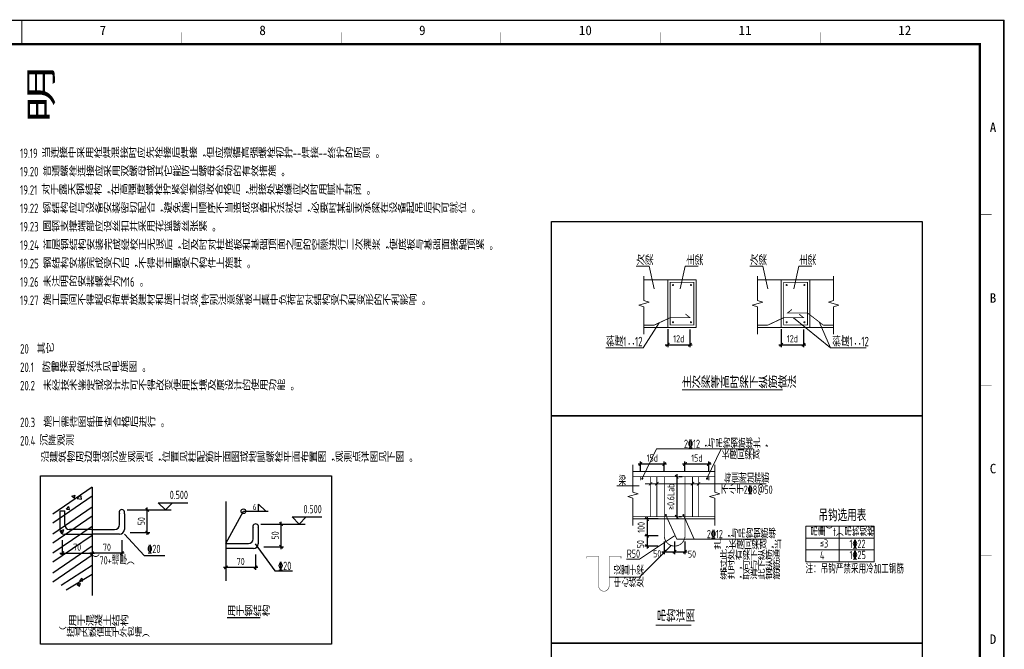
# Model space of a CAD drawing. Extents: x -294221 to 474257, y -25219 to 114942.
# Tile 9 of 69: x -115383 to -73969, y 21686 to 48167. Entities that reach past the tile are written whole.
import ezdxf
from ezdxf.enums import TextEntityAlignment as Align

# ---------------------------------------------------------------- set-up
doc = ezdxf.new("R2010")
doc.units = 0
doc.header["$LTSCALE"] = 1000
for name, color, linetype in [('AXIS_DIM', 3, 'Continuous'), ('BORDER', 7, 'Continuous'), ('THIN', 7, 'Continuous'), ('WELD', 7, 'Continuous'), ('WELD_TEXT', 7, 'Continuous'), ('说明', 2, 'Continuous')]:
    doc.layers.add(name, color=color, linetype=linetype)
for name, color, linetype, lineweight in [('wy-0-文字', 7, 'Continuous', 20), ('wy-0-钢筋', 1, 'Continuous', 35), ('wy-6大样-轮廓线', 111, 'Continuous', 20)]:
    doc.layers.add(name, color=color, linetype=linetype, lineweight=lineweight)
doc.styles.add('QC_宋体', font='txt')
doc.styles.add('TSSD_Dimension', font='tssdeng.shx', dxfattribs={"width": 0.7, "bigfont": 'hztxt.shx'})
doc.styles.add('TSSD_Label', font='tssdeng.shx', dxfattribs={"width": 0.7, "bigfont": 'hztxt.shx'})
doc.styles.add('TSSD_Rein', font='Tssdeng.shx', dxfattribs={"width": 0.7, "bigfont": '@@tssdchn.shx'})
doc.styles.add('伊犁伊泰', font='tssdeng.shx', dxfattribs={"width": 0.7, "bigfont": 'hzdx.shx'})
doc.dimstyles.new('TSSD_100_100', dxfattribs={"dimtxt": 300, "dimasz": 100, "dimexe": 100, "dimexo": 250, "dimgap": 100, "dimtad": 1, "dimdec": 0, "dimzin": 0, "dimdsep": 46, "dimtxsty": 'TSSD_Dimension', "dimblk": 'ARCHTICK', "dimcen": 0, "dimdle": 100, "dimclre": 7, "dimclrt": 7, "dimadec": 0, "dimazin": 0, "dimtfac": 1, "dimtdec": 0, "dimtix": 1, "dimtmove": 2, "dimatfit": 3, "dimldrblk": 'ARCHTICK', "dimfxl": 0, "dimtolj": 1, "dimtzin": 0, "dimarcsym": 0})
doc.dimstyles.new('TSSD_LEADER_STYLE_2.0', dxfattribs={"dimtxt": 0.18, "dimasz": 2, "dimexe": 0.18, "dimexo": 0.0625, "dimgap": 0.09, "dimtad": 0, "dimtih": 1, "dimtoh": 1, "dimdec": 4, "dimzin": 0, "dimdsep": 46, "dimtxsty": 'Standard', "dimcen": 0.09, "dimadec": 0, "dimazin": 0, "dimtfac": 1, "dimtdec": 4, "dimtofl": 0, "dimtmove": 0, "dimatfit": 3, "dimfxl": 0, "dimtolj": 1, "dimtzin": 0, "dimarcsym": 0})

# ---------------------------------------------------------------- blocks, each defined once
blk = doc.blocks.new('_ArchTick')
at = {"color": 0, "linetype": 'ByBlock', "const_width": 0.5}
blk.add_lwpolyline([(-0.71, -0.71), (0.71, 0.71)], dxfattribs=at)
blk = doc.blocks.new('*D685')
at = {"layer": 'AXIS_DIM', "color": 7, "lineweight": -2}
for p, q in [((-113592, 26274), (-113592, 25628)), ((-112340, 26274), (-112340, 25628))]:
    blk.add_line(p, q, dxfattribs=at)
at = {"layer": 'AXIS_DIM', "color": 0, "lineweight": -2}
blk.add_line((-113692, 25728), (-112240, 25728), dxfattribs=at)
at = {"layer": 'Defpoints', "color": 0}
for p in [(-113592, 26524), (-112340, 26524), (-112340, 25728)]:
    blk.add_point(p, dxfattribs=at)
at = {"layer": 'AXIS_DIM', "color": 0, "lineweight": -2, "xscale": 100, "yscale": 100, "zscale": 100, "rotation": 180}
blk.add_blockref('_ArchTick', (-113592, 25728), dxfattribs=at)
at = {"layer": 'AXIS_DIM', "color": 0, "lineweight": -2, "xscale": 100, "yscale": 100, "zscale": 100}
blk.add_blockref('_ArchTick', (-112340, 25728), dxfattribs=at)
at = {"layer": 'AXIS_DIM', "color": 7, "insert": (-112966, 25978), "char_height": 300, "attachment_point": 5, "style": 'TSSD_Dimension'}
blk.add_mtext('\\A1;70', dxfattribs=at)
blk = doc.blocks.new('*D686')
at = {"layer": 'AXIS_DIM', "color": 7, "lineweight": -2}
for p, q in [((-110617, 27550), (-109916, 27550)), ((-110743, 26598), (-109916, 26598))]:
    blk.add_line(p, q, dxfattribs=at)
at = {"layer": 'AXIS_DIM', "color": 0, "lineweight": -2}
blk.add_line((-110016, 26498), (-110016, 27650), dxfattribs=at)
at = {"layer": 'Defpoints', "color": 0}
for p in [(-110867, 27550), (-110016, 27550), (-110993, 26598)]:
    blk.add_point(p, dxfattribs=at)
at = {"layer": 'AXIS_DIM', "color": 0, "lineweight": -2, "xscale": 100, "yscale": 100, "zscale": 100}
for p, rotation in [((-110016, 27550), 90), ((-110016, 26598), 270)]:
    blk.add_blockref('_ArchTick', p, dxfattribs=dict(at, rotation=rotation))
at = {"layer": 'AXIS_DIM', "color": 7, "insert": (-110266, 27074), "char_height": 300, "attachment_point": 5, "rotation": 90, "style": 'TSSD_Dimension'}
blk.add_mtext('\\A1;50', dxfattribs=at)
blk = doc.blocks.new('*D687')
at = {"layer": 'AXIS_DIM', "color": 7, "lineweight": -2}
for p, q in [((-112340, 26274), (-112340, 25628)), ((-111087, 26274), (-111087, 25628))]:
    blk.add_line(p, q, dxfattribs=at)
at = {"layer": 'AXIS_DIM', "color": 0, "lineweight": -2}
blk.add_line((-110987, 25728), (-112440, 25728), dxfattribs=at)
at = {"layer": 'Defpoints', "color": 0}
for p in [(-112340, 26524), (-111087, 26524), (-112340, 25728)]:
    blk.add_point(p, dxfattribs=at)
at = {"layer": 'AXIS_DIM', "color": 0, "lineweight": -2, "xscale": 100, "yscale": 100, "zscale": 100, "rotation": 180}
blk.add_blockref('_ArchTick', (-112340, 25728), dxfattribs=at)
at = {"layer": 'AXIS_DIM', "color": 0, "lineweight": -2, "xscale": 100, "yscale": 100, "zscale": 100}
blk.add_blockref('_ArchTick', (-111087, 25728), dxfattribs=at)
at = {"layer": 'AXIS_DIM', "color": 7, "insert": (-111714, 25978), "char_height": 300, "attachment_point": 5, "style": 'TSSD_Dimension'}
blk.add_mtext('\\A1;70', dxfattribs=at)
blk = doc.blocks.new('*D688')
at = {"layer": 'AXIS_DIM', "color": 7, "lineweight": -2}
for p, q in [((-104990, 26952), (-104289, 26952)), ((-105117, 26000), (-104289, 26000))]:
    blk.add_line(p, q, dxfattribs=at)
at = {"layer": 'AXIS_DIM', "color": 0, "lineweight": -2}
blk.add_line((-104389, 25900), (-104389, 27052), dxfattribs=at)
at = {"layer": 'Defpoints', "color": 0}
for p in [(-105240, 26952), (-104389, 26952), (-105367, 26000)]:
    blk.add_point(p, dxfattribs=at)
at = {"layer": 'AXIS_DIM', "color": 0, "lineweight": -2, "xscale": 100, "yscale": 100, "zscale": 100}
for p, rotation in [((-104389, 26952), 90), ((-104389, 26000), 270)]:
    blk.add_blockref('_ArchTick', p, dxfattribs=dict(at, rotation=rotation))
at = {"layer": 'AXIS_DIM', "color": 7, "insert": (-104639, 26476), "char_height": 300, "attachment_point": 5, "rotation": 90, "style": 'TSSD_Dimension'}
blk.add_mtext('\\A1;50', dxfattribs=at)
blk = doc.blocks.new('*D689')
at = {"layer": 'AXIS_DIM', "color": 7, "lineweight": -2}
for p, q in [((-106713, 25676), (-106713, 25030)), ((-105461, 25676), (-105461, 25030))]:
    blk.add_line(p, q, dxfattribs=at)
at = {"layer": 'AXIS_DIM', "color": 0, "lineweight": -2}
blk.add_line((-105361, 25130), (-106813, 25130), dxfattribs=at)
at = {"layer": 'Defpoints', "color": 0}
for p in [(-106713, 25926), (-105461, 25926), (-106713, 25130)]:
    blk.add_point(p, dxfattribs=at)
at = {"layer": 'AXIS_DIM', "color": 0, "lineweight": -2, "xscale": 100, "yscale": 100, "zscale": 100, "rotation": 180}
blk.add_blockref('_ArchTick', (-106713, 25130), dxfattribs=at)
at = {"layer": 'AXIS_DIM', "color": 0, "lineweight": -2, "xscale": 100, "yscale": 100, "zscale": 100}
blk.add_blockref('_ArchTick', (-105461, 25130), dxfattribs=at)
at = {"layer": 'AXIS_DIM', "color": 7, "insert": (-106087, 25380), "char_height": 300, "attachment_point": 5, "style": 'TSSD_Dimension'}
blk.add_mtext('\\A1;70', dxfattribs=at)
blk = doc.blocks.new('_WELD004')
at = {"color": 0, "linetype": 'ByBlock'}
for p, q in [((0, 1), (1, 0)), ((0, 0), (0, 1))]:
    blk.add_line(p, q, dxfattribs=at)
blk = doc.blocks.new('_WELD003')
at = {"color": 0, "linetype": 'ByBlock'}
blk.add_circle((0, 0), 0.5, dxfattribs=at)
blk = doc.blocks.new('*D692')
at = {"layer": 'AXIS_DIM', "color": 7, "lineweight": -2}
for p, q in [((-87836, 26214), (-87836, 25692)), ((-87407, 26214), (-87407, 25692))]:
    blk.add_line(p, q, dxfattribs=at)
at = {"layer": 'AXIS_DIM', "color": 0, "lineweight": -2}
blk.add_line((-87936, 25792), (-87307, 25792), dxfattribs=at)
at = {"layer": 'Defpoints', "color": 0}
for p in [(-87836, 26464), (-87407, 26464), (-87407, 25792)]:
    blk.add_point(p, dxfattribs=at)
at = {"layer": 'AXIS_DIM', "color": 0, "lineweight": -2, "xscale": 100, "yscale": 100, "zscale": 100, "rotation": 180}
blk.add_blockref('_ArchTick', (-87836, 25792), dxfattribs=at)
at = {"layer": 'AXIS_DIM', "color": 0, "lineweight": -2, "xscale": 100, "yscale": 100, "zscale": 100}
blk.add_blockref('_ArchTick', (-87407, 25792), dxfattribs=at)
at = {"layer": 'AXIS_DIM', "color": 7, "insert": (-87106, 25691), "char_height": 300, "attachment_point": 5, "style": 'TSSD_Dimension'}
blk.add_mtext('\\A1;50', dxfattribs=at)
blk = doc.blocks.new('*D693')
at = {"layer": 'AXIS_DIM', "color": 7, "lineweight": -2}
for p, q in [((-88272, 26214), (-88272, 25692)), ((-87836, 26214), (-87836, 25692))]:
    blk.add_line(p, q, dxfattribs=at)
at = {"layer": 'AXIS_DIM', "color": 0, "lineweight": -2}
blk.add_line((-88372, 25792), (-87736, 25792), dxfattribs=at)
at = {"layer": 'Defpoints', "color": 0}
for p in [(-88272, 26464), (-87836, 26464), (-87836, 25792)]:
    blk.add_point(p, dxfattribs=at)
at = {"layer": 'AXIS_DIM', "color": 0, "lineweight": -2, "xscale": 100, "yscale": 100, "zscale": 100, "rotation": 180}
blk.add_blockref('_ArchTick', (-88272, 25792), dxfattribs=at)
at = {"layer": 'AXIS_DIM', "color": 0, "lineweight": -2, "xscale": 100, "yscale": 100, "zscale": 100}
blk.add_blockref('_ArchTick', (-87836, 25792), dxfattribs=at)
at = {"layer": 'AXIS_DIM', "color": 7, "insert": (-88568, 25705), "char_height": 300, "attachment_point": 5, "style": 'TSSD_Dimension'}
blk.add_mtext('\\A1;50', dxfattribs=at)
blk = doc.blocks.new('*D694')
at = {"layer": 'AXIS_DIM', "color": 0, "lineweight": -2}
blk.add_line((-88996, 26564), (-88996, 25928), dxfattribs=at)
at = {"layer": 'AXIS_DIM', "color": 7, "lineweight": -2}
for p, q in [((-88522, 26464), (-89096, 26464)), ((-88522, 26028), (-89096, 26028))]:
    blk.add_line(p, q, dxfattribs=at)
at = {"layer": 'Defpoints', "color": 0}
for p in [(-88272, 26464), (-88996, 26028), (-88272, 26028)]:
    blk.add_point(p, dxfattribs=at)
at = {"layer": 'AXIS_DIM', "color": 0, "lineweight": -2, "xscale": 100, "yscale": 100, "zscale": 100}
for p, rotation in [((-88996, 26464), 90), ((-88996, 26028), 270)]:
    blk.add_blockref('_ArchTick', p, dxfattribs=dict(at, rotation=rotation))
at = {"layer": 'AXIS_DIM', "color": 7, "insert": (-89271, 26107), "char_height": 300, "attachment_point": 5, "rotation": 90, "style": 'TSSD_Dimension'}
blk.add_mtext('\\A1;50', dxfattribs=at)
blk = doc.blocks.new('*D695')
at = {"layer": 'AXIS_DIM', "color": 7, "lineweight": -2}
for p, q in [((-88522, 27168), (-89096, 27168)), ((-88522, 26464), (-89096, 26464))]:
    blk.add_line(p, q, dxfattribs=at)
at = {"layer": 'AXIS_DIM', "color": 0, "lineweight": -2}
blk.add_line((-88996, 27268), (-88996, 26364), dxfattribs=at)
at = {"layer": 'Defpoints', "color": 0}
for p in [(-88272, 27168), (-88996, 26464), (-88272, 26464)]:
    blk.add_point(p, dxfattribs=at)
at = {"layer": 'AXIS_DIM', "color": 0, "lineweight": -2, "xscale": 100, "yscale": 100, "zscale": 100}
for p, rotation in [((-88996, 27168), 90), ((-88996, 26464), 270)]:
    blk.add_blockref('_ArchTick', p, dxfattribs=dict(at, rotation=rotation))
at = {"layer": 'AXIS_DIM', "color": 7, "insert": (-89246, 26816), "char_height": 300, "attachment_point": 5, "rotation": 90, "style": 'TSSD_Dimension'}
blk.add_mtext('\\A1;100', dxfattribs=at)
blk = doc.blocks.new('*D696')
at = {"layer": 'AXIS_DIM', "color": 0, "lineweight": -2}
blk.add_line((-87744, 29046), (-87744, 27164), dxfattribs=at)
at = {"layer": 'AXIS_DIM', "color": 7, "lineweight": -2}
for p, q in [((-87519, 28946), (-87644, 28946)), ((-87545, 27264), (-87644, 27264))]:
    blk.add_line(p, q, dxfattribs=at)
at = {"layer": 'Defpoints', "color": 0}
for p in [(-87769, 28946), (-87795, 27264), (-87744, 27264)]:
    blk.add_point(p, dxfattribs=at)
at = {"layer": 'AXIS_DIM', "color": 0, "lineweight": -2, "xscale": 100, "yscale": 100, "zscale": 100}
for p, rotation in [((-87744, 28946), 90), ((-87744, 27264), 270)]:
    blk.add_blockref('_ArchTick', p, dxfattribs=dict(at, rotation=rotation))
at = {"layer": 'AXIS_DIM', "color": 7, "insert": (-87994, 28105), "char_height": 300, "attachment_point": 5, "rotation": 90, "style": 'TSSD_Dimension'}
blk.add_mtext('\\A1;\x930.6L\x8eab\x8f', dxfattribs=at)
blk = doc.blocks.new('*D697')
at = {"layer": 'AXIS_DIM', "color": 0, "lineweight": -2}
blk.add_line((-87500, 29481), (-86296, 29481), dxfattribs=at)
at = {"layer": 'AXIS_DIM', "color": 7, "lineweight": -2}
for p, q in [((-87400, 29196), (-87400, 29581)), ((-86396, 29196), (-86396, 29581))]:
    blk.add_line(p, q, dxfattribs=at)
at = {"layer": 'Defpoints', "color": 0}
for p in [(-86396, 29481), (-87400, 28946), (-86396, 28946)]:
    blk.add_point(p, dxfattribs=at)
at = {"layer": 'AXIS_DIM', "color": 0, "lineweight": -2, "xscale": 100, "yscale": 100, "zscale": 100, "rotation": 180}
blk.add_blockref('_ArchTick', (-87400, 29481), dxfattribs=at)
at = {"layer": 'AXIS_DIM', "color": 0, "lineweight": -2, "xscale": 100, "yscale": 100, "zscale": 100}
blk.add_blockref('_ArchTick', (-86396, 29481), dxfattribs=at)
at = {"layer": 'AXIS_DIM', "color": 7, "insert": (-86898, 29731), "char_height": 300, "attachment_point": 5, "style": 'TSSD_Dimension'}
blk.add_mtext('\\A1;15d', dxfattribs=at)
blk = doc.blocks.new('*D698')
at = {"layer": 'AXIS_DIM', "color": 0, "lineweight": -2}
blk.add_line((-89375, 29481), (-88172, 29481), dxfattribs=at)
at = {"layer": 'AXIS_DIM', "color": 7, "lineweight": -2}
for p, q in [((-89275, 29196), (-89275, 29581)), ((-88272, 29196), (-88272, 29581))]:
    blk.add_line(p, q, dxfattribs=at)
at = {"layer": 'Defpoints', "color": 0}
for p in [(-88272, 29481), (-89275, 28946), (-88272, 28946)]:
    blk.add_point(p, dxfattribs=at)
at = {"layer": 'AXIS_DIM', "color": 0, "lineweight": -2, "xscale": 100, "yscale": 100, "zscale": 100, "rotation": 180}
blk.add_blockref('_ArchTick', (-89275, 29481), dxfattribs=at)
at = {"layer": 'AXIS_DIM', "color": 0, "lineweight": -2, "xscale": 100, "yscale": 100, "zscale": 100}
blk.add_blockref('_ArchTick', (-88272, 29481), dxfattribs=at)
at = {"layer": 'AXIS_DIM', "color": 7, "insert": (-88773, 29731), "char_height": 300, "attachment_point": 5, "style": 'TSSD_Dimension'}
blk.add_mtext('\\A1;15d', dxfattribs=at)
blk = doc.blocks.new('*D711')
at = {"layer": 'AXIS_DIM', "color": 7, "lineweight": -2}
for p, q in [((-83350, 35153), (-83350, 34398)), ((-82416, 35138), (-82416, 34398))]:
    blk.add_line(p, q, dxfattribs=at)
at = {"layer": 'AXIS_DIM', "color": 0, "lineweight": -2}
blk.add_line((-83450, 34498), (-82316, 34498), dxfattribs=at)
at = {"layer": 'Defpoints', "color": 0}
for p in [(-83350, 35403), (-82416, 35388), (-82416, 34498)]:
    blk.add_point(p, dxfattribs=at)
at = {"layer": 'AXIS_DIM', "color": 0, "lineweight": -2, "xscale": 100, "yscale": 100, "zscale": 100, "rotation": 180}
blk.add_blockref('_ArchTick', (-83350, 34498), dxfattribs=at)
at = {"layer": 'AXIS_DIM', "color": 0, "lineweight": -2, "xscale": 100, "yscale": 100, "zscale": 100}
blk.add_blockref('_ArchTick', (-82416, 34498), dxfattribs=at)
at = {"layer": 'AXIS_DIM', "color": 7, "insert": (-82883, 34748), "char_height": 300, "attachment_point": 5, "style": 'TSSD_Dimension'}
blk.add_mtext('\\A1;12d', dxfattribs=at)
blk = doc.blocks.new('*D712')
at = {"layer": 'AXIS_DIM', "color": 7, "lineweight": -2}
for p, q in [((-88127, 35153), (-88127, 34398)), ((-87193, 35138), (-87193, 34398))]:
    blk.add_line(p, q, dxfattribs=at)
at = {"layer": 'AXIS_DIM', "color": 0, "lineweight": -2}
blk.add_line((-88227, 34498), (-87093, 34498), dxfattribs=at)
at = {"layer": 'Defpoints', "color": 0}
for p in [(-88127, 35403), (-87193, 35388), (-87193, 34498)]:
    blk.add_point(p, dxfattribs=at)
at = {"layer": 'AXIS_DIM', "color": 0, "lineweight": -2, "xscale": 100, "yscale": 100, "zscale": 100, "rotation": 180}
blk.add_blockref('_ArchTick', (-88127, 34498), dxfattribs=at)
at = {"layer": 'AXIS_DIM', "color": 0, "lineweight": -2, "xscale": 100, "yscale": 100, "zscale": 100}
blk.add_blockref('_ArchTick', (-87193, 34498), dxfattribs=at)
at = {"layer": 'AXIS_DIM', "color": 7, "insert": (-87660, 34748), "char_height": 300, "attachment_point": 5, "style": 'TSSD_Dimension'}
blk.add_mtext('\\A1;12d', dxfattribs=at)
blk = doc.blocks.new('A1E图框')
for points, const_width in [([(0, 0), (841, 0), (841, 594), (0, 594)], 0.5), ([(25, 10), (831, 10), (831, 584), (25, 584)], 1)]:
    blk.add_lwpolyline(points, close=True, dxfattribs=dict(const_width=const_width))
for points, const_width in [([(428, 584), (428, 594)], 0.35), ([(495.17, 589), (495.17, 584)], 0.2), ([(562.33, 589), (562.33, 584)], 0.2), ([(629.5, 589), (629.5, 584)], 0.2), ([(696.67, 589), (696.67, 584)], 0.2), ([(763.83, 589), (763.83, 584)], 0.2), ([(836, 512.25), (831, 512.25)], 0.2), ([(836, 440.5), (831, 440.5)], 0.2), ([(836, 368.75), (831, 368.75)], 0.2)]:
    blk.add_lwpolyline(points, dxfattribs=dict(const_width=const_width))
at = {"style": 'QC_宋体'}
for s, p in [('7', (462.12, 589.78)), ('8', (529.29, 589.78)), ('9', (596.46, 589.78)), ('10', (665.05, 589.78)), ('11', (732.22, 589.78)), ('12', (799.39, 589.78)), ('A', (836.5, 548.96)), ('B', (836.5, 477.21)), ('C', (836.5, 405.46)), ('D', (836.5, 333.71))]:
    blk.add_text(s, height=4, dxfattribs=at).set_placement(p, align=Align.MIDDLE_CENTER)

msp = doc.modelspace()

# ---------------------------------------------------------------- linework, layer by layer
at = {"color": 3}
for p, q in [((-112339.831, 28503.824), (-113990.345, 27370.274)), ((-113183.35, 28121.095), (-113043.313, 28174.85)), ((-113083.933, 28053.862), (-113043.38, 28174.72)), ((-112966.446, 28023.911), (-112810.669, 28186.264)), ((-112788.642, 27996.227), (-112810.738, 28186.167)), ((-112339.831, 28503.824), (-112339.831, 23942.636)), ((-112339.831, 28125.974), (-113990.345, 26992.424)), ((-113183.35, 28121.095), (-113083.865, 28053.992)), ((-112966.446, 28023.911), (-112788.572, 27996.324)), ((-112339.831, 27667.156), (-113990.345, 26533.606)), ((-113698.177, 27511.064), (-113491.132, 27511.064)), ((-113698.177, 27511.064), (-113698.177, 26724.2)), ((-113491.132, 26929.178), (-113491.132, 27511.064)), ((-113410.412, 27577.901), (-113313.994, 27692.808)), ((-113410.412, 27577.901), (-113290.868, 27567.443)), ((-113290.935, 27567.312), (-113314.061, 27692.677)), ((-111188.531, 26929.178), (-111188.531, 27389.663)), ((-110981.486, 27389.663), (-110981.486, 26724.2)), ((-112339.831, 27289.306), (-113990.345, 26155.756)), ((-112339.831, 26857.478), (-113990.345, 25723.928)), ((-113669.98, 26670.795), (-113529.943, 26724.55)), ((-113669.98, 26670.795), (-113570.496, 26603.692)), ((-113570.564, 26603.562), (-113530.012, 26724.42)), ((-113498.177, 26524.2), (-112339.831, 26524.2)), ((-112339.831, 26729.178), (-113291.132, 26729.178)), ((-112339.831, 26729.178), (-111388.531, 26729.178)), ((-111181.486, 26524.2), (-112339.831, 26524.2)), ((-110981.486, 26524.2), (-110153.382, 25633.37)), ((-112339.831, 26479.628), (-113990.345, 25346.078)), ((-112339.831, 26020.811), (-113990.345, 24887.261)), ((-112339.831, 25642.961), (-113990.345, 24509.411)), ((-110153.382, 25633.37), (-109282.928, 25633.37)), ((-112339.831, 25211.132), (-113638.297, 24373.072)), ((-112339.831, 24833.282), (-113429.604, 24170.388)), ((-112962.797, 24415.257), (-112822.76, 24469.012)), ((-112863.383, 24348.024), (-112822.83, 24468.882)), ((-112855.407, 24569.133), (-112758.988, 24684.039)), ((-112855.407, 24569.133), (-112735.863, 24558.674)), ((-112735.932, 24558.543), (-112759.058, 24683.908)), ((-112962.797, 24415.257), (-112863.312, 24348.154))]:
    msp.add_line(p, q, dxfattribs=at)
for p, q in [((-106713.229, 27905.72), (-106713.229, 24570.301)), ((-110866.986, 27550.333), (-109007.747, 27550.333)), ((-105240.384, 26952.229), (-103381.145, 26952.229)), ((-105561.929, 26331.074), (-105561.929, 26791.559)), ((-105354.884, 26791.559), (-105354.884, 26126.096)), ((-106713.229, 26131.074), (-105761.929, 26131.074)), ((-105472.78, 26116.383), (-104649.89, 24980.901)), ((-105554.884, 25926.096), (-106713.229, 25926.096)), ((-104649.89, 24980.901), (-103905.449, 24980.901))]:
    msp.add_line(p, q)
at = {"ltscale": 100}
for points in [[(-93016.321, 39673.09), (-77424.101, 39673.09), (-77424.101, 31500.054), (-93016.321, 31500.054)], [(-93016.321, 31500.054), (-77424.101, 31500.054), (-77424.101, 21940.242), (-93016.321, 21940.242)], [(-114504.649, 28983.653), (-102264.074, 28983.653), (-102264.074, 21907.669), (-114504.649, 21907.669)], [(-93016.321, 21940.242), (-77424.101, 21940.242), (-77424.101, 13767.205), (-93016.321, 13767.205)]]:
    msp.add_lwpolyline(points, close=True, dxfattribs=at)
at = {"color": 3}
for centre, radius, start, end in [((-111085.008, 27443.792), 116.82, 332.3964812, 207.6035188), ((-113291.132, 26929.178), 200, 180, 270), ((-111388.531, 26929.178), 200, 270, 0), ((-113498.177, 26724.2), 200, 180, 270), ((-111181.486, 26724.2), 200, 270, 0)]:
    msp.add_arc(centre, radius, start, end, dxfattribs=at)
for centre, radius, start, end in [((-105458.406, 26845.688), 116.82, 332.3964812, 207.6035188), ((-105761.929, 26331.074), 200, 270, 0), ((-105554.884, 26126.096), 200, 270, 0)]:
    msp.add_arc(centre, radius, start, end)
at = {"layer": 'BORDER'}
msp.add_lwpolyline([(-158094.315, -11257.991), (-158094.315, 48142.009), (-73994.315, 48142.009), (-73994.315, -11257.991)], close=True, dxfattribs=at)
at = {"layer": 'BORDER', "const_width": 50}
msp.add_lwpolyline([(-155594.315, -10257.991), (-155594.315, 47142.009), (-74994.315, 47142.009), (-74994.315, -10257.991)], close=True, dxfattribs=at)
at = {"layer": 'THIN'}
for p, q in [((-109553.941, 27850.333), (-108953.941, 27850.333)), ((-109253.941, 27550.333), (-109553.941, 27850.333)), ((-109253.941, 27550.333), (-108953.941, 27850.333)), ((-108953.941, 27850.333), (-108304.627, 27850.333)), ((-103927.339, 27252.229), (-103327.339, 27252.229)), ((-103627.339, 26952.229), (-103927.339, 27252.229)), ((-103627.339, 26952.229), (-103327.339, 27252.229)), ((-103327.339, 27252.229), (-102678.025, 27252.229))]:
    msp.add_line(p, q, dxfattribs=at)
at = {"layer": 'WELD'}
msp.add_line((-105971.013, 27492.902), (-104935.094, 27492.902), dxfattribs=at)
at = {"layer": 'wy-0-文字'}
for p, q in [((-89447.695, 37793.846), (-88905.195, 37793.846)), ((-88693.816, 36849.412), (-88905.195, 37793.846)), ((-87604.074, 36849.412), (-87392.695, 37793.846)), ((-87392.695, 37793.846), (-86850.195, 37793.846)), ((-84671.482, 37793.846), (-84128.982, 37793.846)), ((-83917.603, 36849.412), (-84128.982, 37793.846)), ((-82827.861, 36849.412), (-82616.482, 37793.846)), ((-82616.482, 37793.846), (-82061.324, 37793.846)), ((-81280.387, 34365.412), (-82833.361, 35633.912)), ((-88484.815, 35418.37), (-89165.566, 34365.412)), ((-81761.906, 35457.586), (-81280.387, 34365.412)), ((-90736.507, 34365.412), (-89165.566, 34365.412)), ((-79772.795, 34365.412), (-81280.387, 34365.412)), ((-88594.596, 30111.617), (-89196.096, 28863.617)), ((-88594.596, 30111.617), (-84531.096, 30111.617)), ((-85873.596, 30111.617), (-86475.096, 28863.617)), ((-89076.596, 28648.617), (-83981.096, 28648.617)), ((-90264.596, 28556.117), (-89332.596, 28556.117)), ((-88203.096, 27331.117), (-87742.596, 26314.117)), ((-87468.096, 27331.117), (-87007.596, 26314.117)), ((-87835.596, 26463.617), (-89315.973, 25483.617)), ((-87742.596, 26314.117), (-83986.096, 26314.117)), ((-89306.596, 24717.617), (-87975.536, 26050.685)), ((-89315.973, 25483.617), (-89862.596, 25483.617)), ((-90592.912, 24717.617), (-89306.596, 24717.617))]:
    msp.add_line(p, q, dxfattribs=at)
for points, const_width in [([(-87530.51, 32601.662), (-83295.485, 32601.662)], 45), ([(-88914.958, 28578.684), (-88776.233, 28718.55)], 35), ([(-88654.958, 28578.684), (-88516.233, 28718.55)], 35), ([(-87154.958, 28578.684), (-87016.233, 28718.55)], 35), ([(-86894.958, 28578.684), (-86756.233, 28718.55)], 35), ([(-106659.93, 23017.071), (-105263.877, 23017.071)], 45), ([(-113341.219, 22607.075), (-111379.897, 22607.075)], 45), ([(-88635.583, 22699.624), (-87139.841, 22699.624)], 45)]:
    msp.add_lwpolyline(points, dxfattribs=dict(at, const_width=const_width))
msp.add_lwpolyline([(-88199.152, 26222.945, 0, 50, 0), (-88060.806, 26314.529, 50, 50, 0)], format="xyseb", dxfattribs=at)
at = {"layer": 'wy-0-钢筋', "const_width": 35}
for points in [[(-88026.574, 37123.912), (-87026.574, 37123.912), (-87026.574, 35323.912), (-88026.574, 35323.912)], [(-83250.361, 37123.912), (-82250.361, 37123.912), (-82250.361, 35323.912), (-83250.361, 35323.912)]]:
    msp.add_lwpolyline(points, close=True, dxfattribs=at)
at = {"layer": 'wy-0-钢筋'}
for points, const_width in [([(-87876.074, 37003.912, 1), (-87926.074, 37003.912)], 35), ([(-87926.074, 37003.912, 1), (-87876.074, 37003.912)], 35), ([(-87177.074, 37003.912, -1), (-87127.074, 37003.912)], 35), ([(-87127.074, 37003.912, -1), (-87177.074, 37003.912)], 35), ([(-83099.861, 37003.912, 1), (-83149.861, 37003.912)], 35), ([(-83149.861, 37003.912, 1), (-83099.861, 37003.912)], 35), ([(-82400.861, 37003.912, -1), (-82350.861, 37003.912)], 35), ([(-82350.861, 37003.912, -1), (-82400.861, 37003.912)], 35), ([(-87926.074, 35443.912, -1), (-87876.074, 35443.912)], 35), ([(-87876.074, 35443.912, -1), (-87926.074, 35443.912)], 35), ([(-87127.074, 35443.912, 1), (-87177.074, 35443.912)], 35), ([(-87177.074, 35443.912, 1), (-87127.074, 35443.912)], 35), ([(-83149.861, 35443.912, -1), (-83099.861, 35443.912)], 35), ([(-83099.861, 35443.912, -1), (-83149.861, 35443.912)], 35), ([(-82350.861, 35443.912, 1), (-82400.861, 35443.912)], 35), ([(-82400.861, 35443.912, 1), (-82350.861, 35443.912)], 35), ([(-89171.096, 28863.617, 1), (-89221.096, 28863.617)], 35), ([(-89221.096, 28863.617, 1), (-89171.096, 28863.617)], 35), ([(-86500.096, 28863.617, -1), (-86450.096, 28863.617)], 35), ([(-86450.096, 28863.617, -1), (-86500.096, 28863.617)], 35), ([(-88178.096, 27331.117, 1), (-88228.096, 27331.117)], 35), ([(-88228.096, 27331.117, 1), (-88178.096, 27331.117)], 35), ([(-87493.096, 27331.117, -1), (-87443.096, 27331.117)], 35), ([(-87443.096, 27331.117, -1), (-87493.096, 27331.117)], 35), ([(-88271.596, 26463.617, 1), (-87399.596, 26463.617)], 35), ([(-91530.662, 25507.867), (-91530.662, 25587.617), (-91028.912, 25587.617), (-91028.912, 24346.367, 1), (-90592.912, 24346.367), (-90592.912, 25587.617), (-90091.412, 25587.617), (-90091.412, 25507.867)], 17.5)]:
    msp.add_lwpolyline(points, format="xyb", dxfattribs=dict(at, const_width=const_width))
at = {"layer": 'wy-0-钢筋', "const_width": 35}
for points in [[(-88693.074, 35320.412), (-88026.574, 35633.912), (-87192.574, 35633.912), (-87376.574, 35783.412)], [(-83916.861, 35320.412), (-83250.361, 35633.912), (-82416.361, 35633.912), (-82600.361, 35783.412)], [(-81583.861, 35320.412), (-82250.361, 35833.912), (-83084.361, 35833.912), (-82900.361, 35983.412)], [(-89126.574, 35320.412), (-88693.074, 35320.412)], [(-84350.361, 35320.412), (-83916.861, 35320.412)], [(-81150.361, 35320.412), (-81583.861, 35320.412)], [(-89591.194, 28946.117), (-86149.596, 28946.117)], [(-89275.096, 28946.117), (-89275.096, 28786.617)], [(-88845.596, 28946.117), (-88845.596, 27264.117)], [(-88585.596, 28946.117), (-88585.596, 27264.117)], [(-88271.596, 28946.117), (-88271.596, 26463.617)], [(-87399.596, 28946.117), (-87399.596, 26463.617)], [(-87085.596, 28946.117), (-87085.596, 27264.117)], [(-86825.596, 28946.117), (-86825.596, 27264.117)], [(-86396.596, 28946.117), (-86396.596, 28786.617)], [(-89591.194, 27264.117), (-86149.596, 27264.117)]]:
    msp.add_lwpolyline(points, dxfattribs=at)
at = {"layer": 'wy-6大样-轮廓线'}
for p, q in [((-88126.574, 37223.912), (-89126.574, 37223.912)), ((-83350.361, 37223.912), (-84350.361, 37223.912)), ((-82150.361, 37223.912), (-81150.361, 37223.912)), ((-88126.574, 35223.912), (-89126.574, 35223.912)), ((-83350.361, 35223.912), (-84350.361, 35223.912)), ((-82150.361, 35223.912), (-81150.361, 35223.912)), ((-89591.194, 27168.117), (-86149.596, 27168.117)), ((-82315.324, 26863.446), (-79438.574, 26863.446)), ((-82315.324, 26863.446), (-82315.324, 25363.446)), ((-80915.824, 26863.446), (-80915.824, 25363.446)), ((-79438.574, 26863.446), (-79438.574, 25363.446)), ((-82315.324, 26363.446), (-79438.574, 26363.446)), ((-82315.324, 25863.446), (-79438.574, 25863.446)), ((-82315.324, 25363.446), (-79438.574, 25363.446))]:
    msp.add_line(p, q, dxfattribs=at)
for points in [[(-89126.574, 37376.412), (-89126.574, 36353.912), (-88906.574, 36283.912), (-89346.574, 36163.912), (-89126.574, 36093.912), (-89126.574, 34943.912)], [(-84350.361, 37376.412), (-84350.361, 36353.912), (-84130.361, 36283.912), (-84570.361, 36163.912), (-84350.361, 36093.912), (-84350.361, 34943.912)], [(-81150.361, 37376.412), (-81150.361, 36353.912), (-81370.361, 36283.912), (-80930.361, 36163.912), (-81150.361, 36093.912), (-81150.361, 34943.912)], [(-89591.194, 29448.117), (-89591.194, 28298.117), (-89371.194, 28228.117), (-89811.194, 28108.117), (-89591.194, 28038.117), (-89591.194, 26888.117)], [(-86149.596, 29448.117), (-86149.596, 28298.117), (-85929.596, 28228.117), (-86369.596, 28108.117), (-86149.596, 28038.117), (-86149.596, 26888.117)], [(-86149.596, 29168.117), (-89591.194, 29168.117)]]:
    msp.add_lwpolyline(points, dxfattribs=at)
for points in [[(-88126.574, 35223.912), (-86926.574, 35223.912), (-86926.574, 37223.912), (-88126.574, 37223.912)], [(-83350.361, 35223.912), (-82150.361, 35223.912), (-82150.361, 37223.912), (-83350.361, 37223.912)]]:
    msp.add_lwpolyline(points, close=True, dxfattribs=at)

# ---------------------------------------------------------------- block references
at = {"xscale": 100, "yscale": 100, "zscale": 100}
msp.add_blockref('A1E图框', (-158094.315, -11257.991), dxfattribs=at)
at = {"layer": 'WELD'}
for name, p, xscale, yscale, zscale in [('_WELD004', (-105335.094, 27492.902), 300, 300, 300), ('_WELD003', (-105971.013, 27492.902), 200, 200, 200)]:
    msp.add_blockref(name, p, dxfattribs=dict(at, xscale=xscale, yscale=yscale, zscale=zscale))

# ---------------------------------------------------------------- texts
at = {"style": 'TSSD_Rein', "width": 0.7}
msp.add_text('工 程 说 明', height=2000, dxfattribs=at).set_placement((-117780.144, 45004.1), align=Align.MIDDLE)
for p in [(-108304.627, 27900.333), (-102678.025, 27302.229)]:
    msp.add_text('0.500', height=350, dxfattribs=at).set_placement(p, align=Align.BOTTOM_RIGHT)
at = {"color": 3, "style": 'TSSD_Rein', "width": 0.7}
msp.add_text('\x8420', height=350, dxfattribs=at).set_placement((-110013.61, 26082.727), align=Align.TOP_LEFT)
at = {"style": 'TSSD_Rein', "width": 0.7}
for s, p in [('（70+墙厚）', (-112345.605, 25602.175)), ('\x8420', (-104510.118, 25370.988)), ('（括号内数值用于外包墙）', (-113737.531, 22556.123))]:
    msp.add_text(s, height=350, dxfattribs=at).set_placement(p, align=Align.TOP_LEFT)
at = {"layer": 'WELD_TEXT', "style": 'TSSD_Label', "width": 0.7}
msp.add_text('6', height=250, dxfattribs=at).set_placement((-105572.594, 27542.902))
at = {"layer": 'wy-0-文字', "ltscale": 99, "width": 0.7}
for s, style, p in [('主次梁等高时梁下纵筋做法', 'TSSD_Rein', (-87536.044, 32667.283)), ('吊钩选用表', '伊犁伊泰', (-81787.858, 27073.566)), ('吊钩详图', 'TSSD_Rein', (-88591.276, 22839.363))]:
    msp.add_text(s, height=500, dxfattribs=dict(at, style=style)).set_placement(p)
at = {"layer": 'wy-0-文字', "width": 0.7}
for s, style, p in [('2\x8412，与吊钩钢筋绑扎，', 'TSSD_Rein', (-87442.235, 30154.616)), ('长度同梁宽', 'TSSD_Rein', (-85853.235, 29672.116)), ('梁', '伊犁伊泰', (-90191.735, 28593.616)), ('每侧附加箍筋', 'TSSD_Rein', (-85764.735, 28691.616)), ('不小于2\x848@50', 'TSSD_Rein', (-85886.735, 28225.616)), ('2\x8412，与吊钩钢筋绑', 'TSSD_Rein', (-86480.235, 26357.116)), ('吊重（t）', 'TSSD_Rein', (-82127.964, 26449.445)), ('吊钩规格', 'TSSD_Rein', (-80697.964, 26449.445)), ('扎，长度同梁宽，当', 'TSSD_Rein', (-86195.735, 25891.116)), ('≤3', 'TSSD_Rein', (-81723.964, 25962.945)), ('1\x8422', 'TSSD_Rein', (-80479.464, 25946.445)), ('R50', 'TSSD_Rein', (-89846.735, 25533.116)), ('此处有梁下纵筋通', 'TSSD_Rein', (-85939.235, 25446.116)), ('4', 'TSSD_Rein', (-81723.964, 25462.945)), ('1\x8425', 'TSSD_Rein', (-80479.464, 25479.945)), ('过时，可与下纵筋', 'TSSD_Rein', (-85939.235, 25011.116)), ('注：吊钩严禁采用冷加工钢筋', '伊犁伊泰', (-82331.464, 24882.44)), ('设置于梁', 'TSSD_Rein', (-90404.735, 24812.616)), ('绑扎，取消此钢筋', 'TSSD_Rein', (-85939.235, 24629.616)), ('中心线处', 'TSSD_Rein', (-90404.735, 24301.616))]:
    msp.add_text(s, height=350, dxfattribs=dict(at, style=style)).set_placement(p)
at = {"layer": '说明', "color": 0, "style": 'TSSD_Rein', "width": 0.7}
for s, p in [('19.19 当连接中采用栓焊混接时应先栓接后焊接，但应遵循高强螺栓初拧--焊接--终拧的原则。', (-115366.64, 42351.11)), ('19.20 普通螺栓连接应采用双螺母或其它能防止螺母松动的有效措施。', (-115366.64, 41578.034)), ('19.21 对于露天钢结构，在高强度螺栓拧紧检查验收合格后，连接处板缝应及时用腻子封闭。', (-115366.64, 40804.957)), ('19.25 钢结构安装完成受力后，不得在主要受力构件上施焊。', (-115366.64, 37712.649)), ('次梁', (-89447.251, 37838.648)), ('主梁', (-87352.834, 37838.648)), ('次梁', (-84675.965, 37838.648)), ('主梁', (-82606.184, 37838.648)), ('19.26 未注明的安装螺栓为M16。', (-115366.64, 36939.572)), ('19.27 施工期间不得超负荷堆放建材和施工垃圾,特别注意梁板上集中负荷时对结构受力和变形的不利影响。', (-115366.64, 36166.495)), ('斜度1：12', (-90726.647, 34429.911)), ('斜度1：12', (-81209.526, 34429.911)), ('20  其它', (-115366.64, 34122.53)), ('20.1  防雷接地做法详见电施图。', (-115366.64, 33349.453)), ('20.2  未经技术鉴定或设计许可不得改变使用环境及原设计的使用功能。', (-115366.64, 32576.377)), ('20.3  施工需待图纸审查合格后进行。', (-115366.64, 31030.223)), ('20.4 沉降观测', (-115366.64, 30257.146)), ('高强度螺栓连接的摩擦面和螺纹表面；外露式柱脚底板与基础接触面；埋入式柱脚的埋入部分；工地焊接部位及两侧', (-134571.231, 27662.649)), ('各50mm且要满足超声波探伤要求的范围。但工地焊接部位需进行不影响焊接的除锈处理，除锈后涂刷防锈保护漆。', (-134571.231, 26889.572)), ('18.5 薄壁型钢檩条和墙梁采用热镀锌带钢S350级钢板加工而成，镀层形式为等厚镀层，其双面镀锌量室内不小于275g/m\x8c2\x8d，', (-135461.383, 24570.341)), ('用于钢结构', (-106665.463, 23082.691)), ('用于混凝土结构', (-113346.753, 22672.695))]:
    msp.add_text(s, height=400, dxfattribs=at).set_placement(p)
for s, p in [('19.22 钢结构应与设备安装密切配合，避免施工顺序不当造成设备无法就位，必要时某些支承梁在设备起吊后方可就位。', (-115366.64, 40431.88)), ('19.23 圆钢支撑端部应设丝扣并采用花篮螺丝张紧。', (-115366.64, 39658.803)), ('19.24 首层钢结构安装完成经校正无误后，应及时对柱底板和基础顶面之间的空隙进行二次灌浆，使底板与基础面接触顶紧。', (-115366.64, 38885.726))]:
    msp.add_text(s, height=400, dxfattribs=at).set_placement(p, align=Align.TOP_LEFT)
at = {"layer": '说明', "color": 6, "style": 'TSSD_Rein', "width": 0.7}
msp.add_text('沿建筑物周边埋设沉降观测点，位置见柱配筋平面图或地脚螺栓平面布置图，观测点详图见下图。', height=400, dxfattribs=at).set_placement((-114503.154, 29558.633))

# ---------------------------------------------------------------- dimensions: what is measured, and where the dimension line sits
at = {"layer": 'AXIS_DIM'}
for base, p1, p2, text, picture, middle in [((-87192.574, 34498.356), (-88126.574, 35402.538), (-87192.574, 35388.412), '12d', '*D712', (-87659.574, 34748.356)), ((-82416.361, 34498.356), (-83350.361, 35402.538), (-82416.361, 35388.412), '12d', '*D711', (-82883.361, 34748.356)), ((-88271.596, 29480.954), (-89275.096, 28946.117), (-88271.596, 28946.117), '15d', '*D698', (-88773.346, 29730.954)), ((-86396.096, 29480.954), (-87399.596, 28946.117), (-86396.096, 28946.117), '15d', '*D697', (-86897.846, 29730.954)), ((-112339.831, 25727.745), (-111087.393, 26524.2), (-112339.831, 26524.2), '70', '*D687', (-111713.612, 25977.745)), ((-106713.229, 25129.641), (-105460.791, 25926.096), (-106713.229, 25926.096), '70', '*D689', (-106087.01, 25379.641))]:
    dim = msp.add_linear_dim(base=base, p1=p1, p2=p2, text=text, dimstyle='TSSD_100_100', override={"dimlfac": 1}, dxfattribs=at)
    dim.commit()
    dim.dimension.update_dxf_attribs({"geometry": picture, "text_midpoint": middle})
for base, p1, p2, angle, text, picture, middle in [((-87744.463, 27264.117), (-87769.096, 28946.117), (-87795.395, 27264.117), 90, '\x930.6L\x8eab\x8f', '*D696', (-87994.463, 28105.117)), ((-110015.583, 27550.333), (-110993.316, 26597.895), (-110866.986, 27550.333), 90, '50', '*D686', (-110265.583, 27074.114)), ((-104388.981, 26952.229), (-105366.714, 25999.791), (-105240.384, 26952.229), 90, '50', '*D688', (-104638.981, 26476.01)), ((-88996.353, 26463.617), (-88271.596, 27168.117), (-88271.596, 26463.617), 90, '100', '*D695', (-89246.353, 26815.867)), ((-112339.831, 25727.745), (-113592.27, 26524.2), (-112339.831, 26524.2), 180, '70', '*D685', (-112966.051, 25977.745))]:
    dim = msp.add_linear_dim(base=base, p1=p1, p2=p2, angle=angle, text=text, dimstyle='TSSD_100_100', override={"dimlfac": 1}, dxfattribs=at)
    dim.commit()
    dim.dimension.update_dxf_attribs({"geometry": picture, "text_midpoint": middle})
dim = msp.add_linear_dim(base=(-88996.353, 26027.617), p1=(-88271.596, 26463.617), p2=(-88271.596, 26027.617), angle=90, text='50', dimstyle='TSSD_100_100', override={"dimlfac": 1}, dxfattribs=at)
dim.commit()
dim.dimension.update_dxf_attribs({"geometry": '*D694', "text_midpoint": (-89271.353, 26107.117), "dimtype": 160})
for base, p1, p2, picture, middle in [((-87835.596, 25792.217), (-88271.596, 26463.617), (-87835.596, 26463.617), '*D693', (-88567.974, 25705.117)), ((-87407.121, 25792.217), (-87835.596, 26463.617), (-87407.121, 26463.617), '*D692', (-87106.031, 25690.617))]:
    dim = msp.add_linear_dim(base=base, p1=p1, p2=p2, text='50', dimstyle='TSSD_100_100', override={"dimlfac": 1}, dxfattribs=at)
    dim.commit()
    dim.dimension.update_dxf_attribs({"geometry": picture, "text_midpoint": middle, "dimtype": 160})

# ---------------------------------------------------------------- leaders
at = {"layer": 'WELD'}
msp.add_leader([(-106713.229, 26131.074), (-105971.013, 27492.902)], dimstyle='TSSD_LEADER_STYLE_2.0', override={"dimscale": 0.510872}, dxfattribs=at)

doc.saveas('drawing.dxf')
